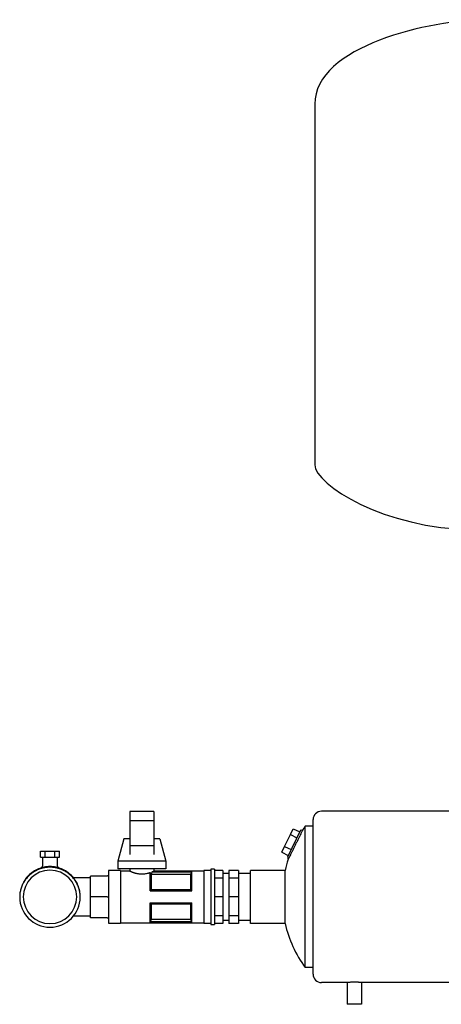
# Model space of a CAD drawing. Header units: millimetres. Extents: x 10 to 1620, y 8 to 888.
# Tile 1 of 7: x 10 to 363, y 63 to 888. Entities that reach past the tile are written whole.
import ezdxf

# ---------------------------------------------------------------- set-up
doc = ezdxf.new("R2010")
doc.units = ezdxf.units.MM

msp = doc.modelspace()

# ---------------------------------------------------------------- linework, layer by layer
at = {"color": 7, "linetype": 'Continuous', "lineweight": 25}
for p, q in [((257.32, 817.11), (257.32, 515.12)), ((122.32, 224.62), (102.32, 224.62)), ((102.32, 224.62), (102.32, 216.62)), ((122.32, 224.62), (122.32, 216.62)), ((384.32, 224.72), (262.92, 224.72)), ((122.32, 216.62), (102.32, 216.62)), ((102.32, 216.62), (102.32, 195.75)), ((122.32, 216.62), (122.32, 195.75)), ((255.92, 88.22), (255.92, 217.72)), ((245.34, 208.81), (234.38, 186.34)), ((236.87, 205.13), (239.28, 210.06)), ((239.28, 210.06), (244.67, 207.43)), ((245.34, 208.81), (247.46, 209.54)), ((249.37, 93.72), (249.37, 212.22)), ((255.26, 212.22), (249.37, 212.22)), ((255.92, 212.45), (255.26, 212.22)), ((97.32, 201.62), (92.32, 182.87)), ((102.32, 201.62), (97.32, 201.62)), ((127.32, 201.62), (122.32, 201.62)), ((127.32, 201.62), (132.32, 182.87)), ((232.06, 195.27), (236.87, 205.13)), ((236.87, 205.13), (242.26, 202.5)), ((27.24, 186.37), (27.24, 191.37)), ((27.24, 191.37), (31.28, 191.37)), ((31.28, 186.37), (31.28, 191.37)), ((31.28, 191.37), (39.36, 191.37)), ((39.36, 186.37), (39.36, 191.37)), ((39.36, 191.37), (43.41, 191.37)), ((43.41, 186.37), (43.41, 191.37)), ((122.32, 195.75), (102.32, 195.75)), ((102.32, 195.75), (102.32, 188.39)), ((122.32, 195.75), (122.32, 188.39)), ((229.66, 190.34), (232.06, 195.27)), ((229.66, 190.34), (235.05, 187.71)), ((232.06, 195.27), (237.46, 192.64)), ((27.24, 186.37), (31.28, 186.37)), ((28.97, 186.37), (28.97, 179.07)), ((31.28, 186.37), (39.36, 186.37)), ((39.36, 186.37), (43.41, 186.37)), ((41.67, 179.07), (41.67, 186.37)), ((92.32, 182.87), (92.32, 176.62)), ((132.32, 182.87), (92.32, 182.87)), ((132.32, 182.87), (132.32, 176.62)), ((234.38, 186.34), (235.02, 184.48)), ((23.44, 174.91), (23.07, 174.66)), ((94.32, 175.12), (84.32, 175.12)), ((84.32, 175.12), (84.32, 152.97)), ((132.32, 176.62), (92.32, 176.62)), ((94.32, 175.12), (94.32, 152.97)), ((102.32, 174.62), (94.32, 174.62)), ((102.32, 176.62), (102.32, 174.62)), ((119.32, 157.97), (119.32, 173.41)), ((120.98, 174.04), (154.32, 174.04)), ((120.98, 174.04), (120.98, 173.97)), ((120.98, 173.97), (154.3, 173.97)), ((122.32, 176.62), (122.32, 174.62)), ((164.32, 174.62), (122.32, 174.62)), ((154.32, 157.97), (154.32, 174.04)), ((170.32, 175.12), (164.32, 175.12)), ((164.32, 175.12), (164.32, 152.97)), ((173.32, 176.12), (170.32, 176.12)), ((170.32, 176.12), (170.32, 152.97)), ((173.32, 176.12), (173.32, 152.97)), ((180.32, 175.21), (173.32, 175.21)), ((180.32, 175.21), (180.32, 168.7)), ((193.32, 175.21), (185.32, 175.21)), ((185.32, 175.21), (185.32, 168.7)), ((193.32, 175.21), (193.32, 168.7)), ((203.32, 130.72), (203.32, 175.22)), ((232.43, 175.22), (203.32, 175.22)), ((232.43, 130.72), (232.43, 175.22)), ((69.32, 168.85), (55.15, 168.85)), ((83.32, 170.47), (69.32, 170.47)), ((69.32, 152.97), (69.32, 170.47)), ((153.39, 171.66), (120.26, 171.66)), ((120.26, 171.65), (120.26, 159.05)), ((153.39, 159.05), (153.39, 171.66)), ((180.32, 168.7), (173.32, 168.7)), ((185.32, 172.45), (180.32, 172.45)), ((180.32, 168.7), (180.32, 152.97)), ((193.32, 168.7), (185.32, 168.7)), ((185.32, 168.7), (185.32, 152.97)), ((203.32, 172.45), (193.32, 172.45)), ((193.32, 168.7), (193.32, 152.97)), ((119.32, 157.97), (154.32, 157.97)), ((120.26, 159.05), (153.39, 159.05)), ((83.32, 152.97), (69.32, 152.97)), ((69.32, 135.47), (69.32, 152.97)), ((84.32, 152.97), (84.32, 130.82)), ((94.32, 152.97), (94.32, 130.82)), ((164.32, 152.97), (164.32, 130.82)), ((170.32, 152.97), (170.32, 129.82)), ((173.32, 152.97), (173.32, 129.82)), ((180.32, 152.97), (173.32, 152.97)), ((180.32, 152.97), (180.32, 137.24)), ((193.32, 152.97), (185.32, 152.97)), ((185.32, 152.97), (185.32, 137.24)), ((193.32, 152.97), (193.32, 137.24)), ((119.32, 147.97), (154.32, 147.97)), ((119.32, 131.91), (119.32, 147.97)), ((120.26, 146.89), (120.26, 134.29)), ((153.39, 146.89), (120.26, 146.89)), ((153.39, 134.29), (153.39, 146.89)), ((154.32, 131.91), (154.32, 147.97)), ((55.15, 137.1), (69.32, 137.1)), ((83.32, 135.47), (69.32, 135.47)), ((120.26, 134.29), (153.39, 134.29)), ((180.32, 137.24), (173.32, 137.24)), ((180.32, 137.24), (180.32, 130.73)), ((180.32, 133.5), (185.32, 133.5)), ((193.32, 137.24), (185.32, 137.24)), ((185.32, 137.24), (185.32, 130.73)), ((193.32, 137.24), (193.32, 130.73)), ((193.32, 133.5), (203.32, 133.5)), ((84.32, 130.82), (94.32, 130.82)), ((94.32, 131.32), (164.32, 131.32)), ((119.32, 131.91), (154.32, 131.91)), ((154.3, 131.97), (119.35, 131.97)), ((164.32, 130.82), (170.32, 130.82)), ((170.32, 129.82), (173.32, 129.82)), ((180.32, 130.73), (173.32, 130.73)), ((193.32, 130.73), (185.32, 130.73)), ((232.43, 130.72), (203.32, 130.72)), ((255.92, 93.72), (249.37, 93.72)), ((284.52, 81.22), (262.92, 81.22)), ((284.52, 81.22), (284.52, 62.97)), ((429.92, 81.22), (296.52, 81.22)), ((296.52, 81.22), (296.52, 62.97)), ((296.52, 62.97), (284.52, 62.97))]:
    msp.add_line(p, q, dxfattribs=at)
at = {"color": 7, "linetype": 'Continuous', "lineweight": 25, "flags": 128}
for points in [[(154.3, 173.97), (154.31, 174.01), (154.32, 174.04)], [(119.35, 131.97), (119.34, 131.93), (119.32, 131.91)], [(154.32, 131.91), (154.31, 131.94), (154.3, 131.97)]]:
    msp.add_lwpolyline(points, dxfattribs=at)
at = {"color": 7, "linetype": 'Continuous', "lineweight": 25}
for centre, radius, start, end in [((262.92, 217.72), 7, 90, 180), ((329.92, 152.97), 100, 143.66538, 145.55283), ((329.92, 152.97), 100, 161.63195, 167.14409), ((35.32, 152.97), 22.4, 0, 180), ((35.32, 152.97), 25.4, 180.26129, 359.73871), ((35.32, 152.97), 22.4, 180, 0), ((329.92, 152.97), 100, 192.85591, 216.33462), ((262.92, 88.22), 7, 180, 270)]:
    msp.add_arc(centre, radius, start, end, dxfattribs=at)
for points in [[(402.32, 887.97), (353.87, 887.97), (257.32, 865.81), (257.32, 817.11)], [(257.32, 515.12), (257.32, 498.54), (316.26, 460.97), (389.62, 460.97)], [(120.26, 171.66), (120.53, 172.39), (120.77, 173.17), (120.98, 173.97)], [(120.26, 171.66), (120.26, 171.66), (120.26, 171.66), (120.26, 171.65)], [(60.72, 152.86), (60.72, 152.89), (60.72, 152.93), (60.72, 152.97)]]:
    msp.add_open_spline(points, degree=3, dxfattribs=at)
for points, knots in [([(247.46, 209.54), (247.46, 209.54), (247.45, 209.52), (247.41, 209.43), (247.38, 209.37), (247.3, 209.22), (247.25, 209.12), (247.13, 208.88), (247.06, 208.74), (246.83, 208.27), (246.64, 207.88), (246.3, 207.2), (246.18, 206.96), (245.92, 206.43), (245.78, 206.16), (245.35, 205.29), (245.04, 204.66), (244.53, 203.64), (244.35, 203.28), (243.99, 202.55), (243.81, 202.18), (243.25, 201.05), (242.86, 200.27), (242.25, 199.06), (242.05, 198.65), (241.65, 197.83), (241.45, 197.43), (241.04, 196.61), (240.84, 196.2), (240.43, 195.39), (240.23, 194.98), (239.63, 193.77), (239.24, 192.99), (238.49, 191.47), (238.12, 190.74), (237.62, 189.72), (237.45, 189.39), (237.14, 188.75), (236.98, 188.44), (236.55, 187.57), (236.29, 187.05), (235.95, 186.37), (235.85, 186.15), (235.65, 185.77), (235.57, 185.59), (235.34, 185.12), (235.22, 184.88), (235.06, 184.56), (235.02, 184.48), (235.02, 184.48)], [0, 0, 0, 0, 0.03125, 0.03125, 0.0625, 0.0625, 0.09375, 0.09375, 0.125, 0.125, 0.1875, 0.1875, 0.21875, 0.21875, 0.25, 0.25, 0.3125, 0.3125, 0.34375, 0.34375, 0.375, 0.375, 0.4375, 0.4375, 0.46875, 0.46875, 0.5, 0.5, 0.53125, 0.53125, 0.5625, 0.5625, 0.625, 0.625, 0.6875, 0.6875, 0.71875, 0.71875, 0.75, 0.75, 0.8125, 0.8125, 0.84375, 0.84375, 0.875, 0.875, 0.9375, 0.9375, 1, 1, 1, 1]), ([(255.92, 212.03), (255.71, 212.09), (255.54, 212.14), (255.32, 212.21), (255.26, 212.22), (255.26, 212.22)], [0, 0, 0, 0, 0.5, 0.5, 1, 1, 1, 1]), ([(23.44, 174.91), (23.29, 174.84), (23.01, 174.69), (22.58, 174.45), (22.17, 174.2), (21.75, 173.95), (21.34, 173.69), (20.94, 173.42), (20.21, 172.92), (19.18, 172.13), (17.9, 171.02), (16.7, 169.81), (15.21, 168.11), (13.57, 165.8), (12.25, 163.28), (11.41, 161.18), (10.89, 159.57), (10.48, 157.92), (10.22, 156.52), (10.08, 155.4), (10, 154.55), (9.94, 153.71), (9.93, 153.14), (9.92, 152.86)], [0, 0, 0, 0, 0.017875, 0.035735, 0.053587, 0.071439, 0.089296, 0.107166, 0.125055, 0.187524, 0.250012, 0.312483, 0.374974, 0.499841, 0.624759, 0.687176, 0.749765, 0.81227, 0.874794, 0.906109, 0.937392, 0.968677, 1, 1, 1, 1]), ([(60.72, 152.97), (60.63, 154.64), (60.44, 157.96), (58.93, 162.75), (56.58, 167.17), (53.4, 171.05), (49.53, 174.23), (45.11, 176.59), (40.31, 178.05), (35.32, 178.53), (30.34, 178.05), (25.54, 176.59), (21.11, 174.23), (17.28, 171.03), (14.59, 167.97), (13.52, 165.84), (13.21, 165.21)], [0, 0, 0, 0, 0.074858, 0.148647, 0.223331, 0.298305, 0.372221, 0.446674, 0.521706, 0.595873, 0.67004, 0.745073, 0.819526, 0.893441, 0.968415, 1, 1, 1, 1]), ([(47.21, 174.91), (47.05, 174.99), (46.75, 175.15), (46.28, 175.38), (45.81, 175.59), (45.33, 175.8), (44.86, 176), (44.38, 176.18), (43.9, 176.36), (43.41, 176.53), (42.92, 176.69), (42.43, 176.83), (41.94, 176.97), (40.61, 177.32), (38.41, 177.72), (35.32, 177.91), (32.23, 177.72), (29.87, 177.28), (28.21, 176.84), (27.23, 176.53), (26.27, 176.19), (25.31, 175.8), (24.36, 175.38), (23.75, 175.07), (23.44, 174.91)], [0, 0, 0, 0, 0.02109, 0.042107, 0.063061, 0.083958, 0.104806, 0.125615, 0.146391, 0.167144, 0.187881, 0.20861, 0.229341, 0.25008, 0.375124, 0.500005, 0.624863, 0.749928, 0.791391, 0.832852, 0.874378, 0.916035, 0.957888, 1, 1, 1, 1]), ([(28.97, 179.07), (28.96, 178.86), (28.92, 178.44), (28.61, 177.87), (28.16, 177.41), (27.77, 177.24), (27.58, 177.16)], [0, 0, 0, 0, 0.243679, 0.499992, 0.756309, 1, 1, 1, 1]), ([(43.06, 177.16), (42.87, 177.24), (42.49, 177.41), (42.03, 177.87), (41.73, 178.44), (41.69, 178.86), (41.67, 179.07)], [0, 0, 0, 0, 0.243689, 0.500006, 0.75632, 1, 1, 1, 1]), ([(60.72, 152.86), (60.72, 153.02), (60.71, 153.34), (60.69, 153.83), (60.67, 154.31), (60.63, 154.79), (60.58, 155.28), (60.52, 155.76), (60.4, 156.64), (60.17, 157.91), (59.76, 159.56), (59.23, 161.18), (58.39, 163.28), (57.08, 165.79), (55.44, 168.11), (53.95, 169.81), (52.75, 171.02), (51.47, 172.13), (50.34, 172.99), (49.41, 173.63), (48.69, 174.08), (47.96, 174.51), (47.46, 174.78), (47.21, 174.91)], [0, 0, 0, 0, 0.017885, 0.035754, 0.053614, 0.071471, 0.089333, 0.107205, 0.125095, 0.187585, 0.250096, 0.312662, 0.375096, 0.500005, 0.624964, 0.687477, 0.75001, 0.812515, 0.875041, 0.906302, 0.937525, 0.968745, 1, 1, 1, 1]), ([(102.32, 174.62), (102.32, 174.62), (102.33, 174.62), (102.34, 174.61), (102.36, 174.6), (102.39, 174.59), (102.43, 174.57), (102.48, 174.55), (102.53, 174.53), (102.6, 174.5), (102.67, 174.46), (102.86, 174.38), (103.25, 174.21), (103.84, 173.96), (104.42, 173.74), (104.88, 173.56), (105.4, 173.38), (106.03, 173.18), (106.76, 172.96), (107.6, 172.74), (108.61, 172.52), (109.81, 172.32), (111.27, 172.18), (112.75, 172.16), (114.2, 172.25), (115.64, 172.44), (116.75, 172.67), (117.61, 172.89), (118.16, 173.04), (118.75, 173.22), (119.11, 173.34), (119.32, 173.41)], [0, 0, 0, 0, 0.012172, 0.02441, 0.036716, 0.049094, 0.061544, 0.074069, 0.08667, 0.099351, 0.112113, 0.124958, 0.184027, 0.249948, 0.278925, 0.312673, 0.34383, 0.375003, 0.421247, 0.462878, 0.499909, 0.564614, 0.624766, 0.686851, 0.749672, 0.809034, 0.874776, 0.904092, 0.937246, 0.96139, 1, 1, 1, 1]), ([(119.32, 173.41), (119.38, 173.3), (119.49, 173.09), (119.65, 172.78), (119.81, 172.48), (119.96, 172.2), (120.11, 171.92), (120.21, 171.74), (120.26, 171.65)], [0, 0, 0, 0, 0.17663, 0.349212, 0.517791, 0.682415, 0.843133, 1, 1, 1, 1]), ([(120.98, 174.04), (121.03, 174.06), (121.13, 174.1), (121.27, 174.16), (121.4, 174.21), (121.52, 174.26), (121.63, 174.31), (121.73, 174.35), (121.82, 174.39), (121.9, 174.43), (122, 174.48), (122.11, 174.52), (122.2, 174.57), (122.27, 174.6), (122.32, 174.62), (122.32, 174.62), (122.32, 174.62)], [0, 0, 0, 0, 0.0594696, 0.117924, 0.1753675, 0.2318046, 0.28724, 0.3416788, 0.3951262, 0.4475879, 0.4990698, 0.601197, 0.7023, 0.8024315, 0.9016462, 1, 1, 1, 1]), ([(153.39, 171.66), (153.49, 171.91), (153.68, 172.41), (153.98, 173.19), (154.19, 173.71), (154.3, 173.97)], [0, 0, 0, 0, 0.322025, 0.655352, 1, 1, 1, 1]), ([(84.32, 171.47), (84.32, 171.35), (84.3, 171.23), (84.2, 170.98), (84.13, 170.86), (83.93, 170.67), (83.81, 170.59), (83.57, 170.49), (83.44, 170.47), (83.32, 170.47)], [0, 0, 0, 0, 0.25, 0.25, 0.5, 0.5, 0.75, 0.75, 1, 1, 1, 1]), ([(120.26, 159.05), (120.16, 158.94), (119.97, 158.7), (119.67, 158.34), (119.46, 158.1), (119.32, 157.97)], [0, 0, 0, 0, 0.322025, 0.655352, 1, 1, 1, 1]), ([(154.32, 157.97), (154.14, 158.16), (153.83, 158.52), (153.53, 158.88), (153.39, 159.05)], [0, 0, 0, 0, 0.512726, 1, 1, 1, 1]), ([(83.32, 152.97), (83.44, 152.97), (83.57, 152.97), (83.81, 152.97), (83.93, 152.97), (84.13, 152.97), (84.2, 152.97), (84.3, 152.97), (84.32, 152.97), (84.32, 152.97)], [0, 0, 0, 0, 0.25, 0.25, 0.5, 0.5, 0.75, 0.75, 1, 1, 1, 1]), ([(119.32, 147.97), (119.51, 147.79), (119.82, 147.43), (120.11, 147.07), (120.26, 146.89)], [0, 0, 0, 0, 0.512726, 1, 1, 1, 1]), ([(153.39, 146.89), (153.49, 147.01), (153.68, 147.24), (153.98, 147.6), (154.19, 147.85), (154.3, 147.97)], [0, 0, 0, 0, 0.322025, 0.655352, 1, 1, 1, 1]), ([(83.32, 135.47), (83.44, 135.47), (83.57, 135.45), (83.81, 135.35), (83.93, 135.28), (84.13, 135.08), (84.2, 134.96), (84.3, 134.72), (84.32, 134.59), (84.32, 134.47)], [0, 0, 0, 0, 0.25, 0.25, 0.5, 0.5, 0.75, 0.75, 1, 1, 1, 1]), ([(120.26, 134.29), (120.16, 134.04), (119.97, 133.53), (119.67, 132.76), (119.46, 132.23), (119.35, 131.97)], [0, 0, 0, 0, 0.322025, 0.655352, 1, 1, 1, 1]), ([(154.3, 131.97), (154.14, 132.36), (153.83, 133.13), (153.53, 133.91), (153.39, 134.29)], [0, 0, 0, 0, 0.512726, 1, 1, 1, 1]), ([(296.52, 81.22), (296.52, 81.22), (296.49, 81.22), (296.37, 81.23), (296.32, 81.24), (296.21, 81.25), (296.08, 81.26), (295.91, 81.27), (295.72, 81.28), (295.62, 81.29), (295.29, 81.31), (295.05, 81.33), (294.49, 81.36), (294.18, 81.38), (293.53, 81.41), (293.19, 81.42), (292.64, 81.44), (292.46, 81.45), (292.08, 81.46), (291.89, 81.46), (291.31, 81.47), (290.92, 81.47), (290.13, 81.47), (289.74, 81.47), (289.17, 81.46), (288.98, 81.46), (288.6, 81.45), (288.41, 81.44), (287.87, 81.42), (287.52, 81.41), (286.87, 81.38), (286.56, 81.36), (286.01, 81.33), (285.76, 81.31), (285.43, 81.29), (285.33, 81.28), (285.14, 81.27), (285.06, 81.26), (284.83, 81.25), (284.72, 81.24), (284.56, 81.22), (284.52, 81.22), (284.52, 81.22)], [0, 0, 0, 0, 0.0625, 0.0625, 0.09375, 0.09375, 0.125, 0.15625, 0.15625, 0.1875, 0.1875, 0.25, 0.25, 0.3125, 0.3125, 0.375, 0.375, 0.40625, 0.40625, 0.4375, 0.4375, 0.5, 0.5, 0.5625, 0.5625, 0.59375, 0.59375, 0.625, 0.625, 0.6875, 0.6875, 0.75, 0.75, 0.8125, 0.8125, 0.84375, 0.84375, 0.875, 0.875, 0.9375, 0.9375, 1, 1, 1, 1])]:
    msp.add_open_spline(points, degree=3, knots=knots, dxfattribs=at)

doc.saveas('drawing.dxf')
